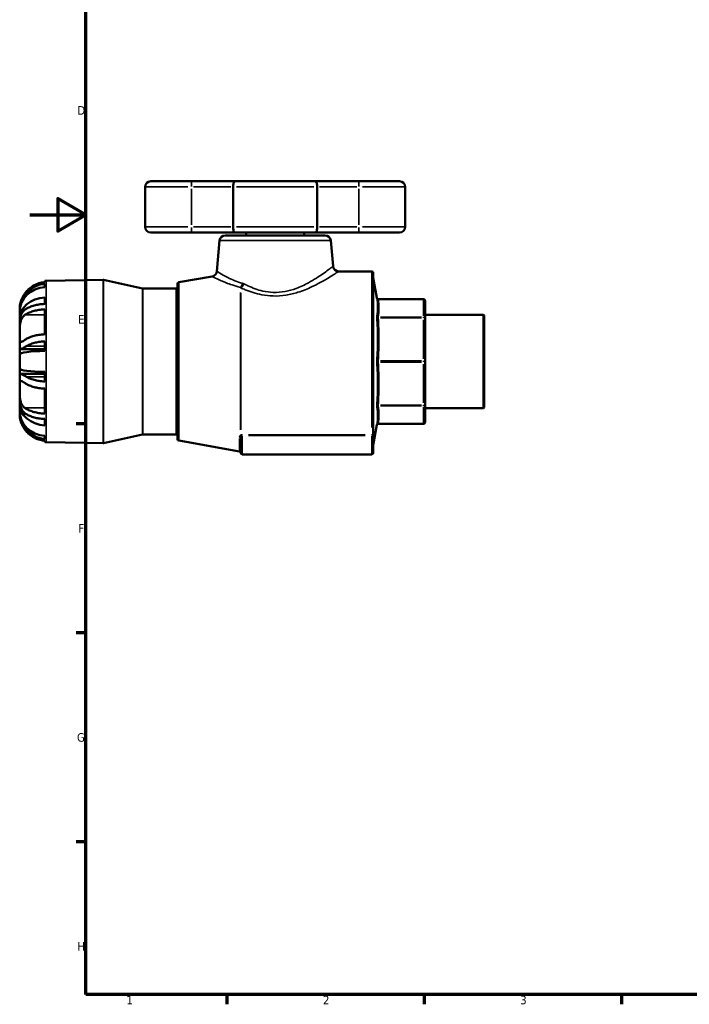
# Model space of a CAD drawing. Header units: millimetres. Extents: x -4 to 948, y -55 to 787.
# Tile 1 of 5: x -4 to 234, y 17 to 366. Entities that reach past the tile are written whole.
import ezdxf

# ---------------------------------------------------------------- set-up
doc = ezdxf.new("R2010")
doc.units = ezdxf.units.MM
for name, color, linetype, lineweight in [('Border (ANSI)', 7, 'Continuous', 70), ('Visible (ANSI)', 7, 'Continuous', 50), ('Visible Narrow (ANSI)', 7, 'Continuous', 35)]:
    doc.layers.add(name, color=color, linetype=linetype, lineweight=lineweight)
doc.styles.add('Note Text (ANSI)', font='tahoma.ttf')

# ---------------------------------------------------------------- blocks, each defined once
blk = doc.blocks.new('Borders Default Border')
at = {"layer": 'Border (ANSI)'}
for p, q in [((20, 222.75), (16.55, 222.75)), ((20, 148.5), (16.55, 148.5)), ((20, 74.25), (16.55, 74.25)), ((70.08, 20), (70.08, 16.55)), ((140.17, 20), (140.17, 16.55)), ((210.25, 20), (210.25, 16.55))]:
    blk.add_line(p, q, dxfattribs=at)
at = {"layer": 'Border (ANSI)', "flags": 128}
for points in [[(20, 20), (20, 574), (821, 574), (821, 20), (20, 20)], [(0, 297), (20, 297), (10, 302.77), (10, 291.23), (20, 297)]]:
    blk.add_lwpolyline(points, dxfattribs=at)
at = {"layer": 'Border (ANSI)', "char_height": 3.05, "attachment_point": 7, "style": 'Note Text (ANSI)'}
for s, insert in [('D', (16.96, 332.6)), ('E', (17.21, 258.35)), ('F', (17.29, 184.1)), ('G', (16.81, 109.79)), ('H', (16.97, 35.6)), ('1', (34.35, 16.55)), ('2', (104.2, 16.55)), ('3', (174.26, 16.49))]:
    blk.add_mtext(s, dxfattribs=dict(at, insert=insert))

msp = doc.modelspace()

# ---------------------------------------------------------------- linework, layer by layer
at = {"layer": 'Visible (ANSI)'}
for p, q in [((43.009, 308.927), (57.509, 308.927)), ((73.037, 308.927), (57.509, 308.927)), ((73.037, 308.927), (101.38, 308.927)), ((116.909, 308.927), (101.38, 308.927)), ((116.909, 308.927), (131.409, 308.927)), ((41.009, 306.927), (41.009, 292.727)), ((72.244, 306.927), (72.244, 292.727)), ((102.173, 292.727), (102.173, 306.927)), ((133.409, 306.927), (133.409, 292.727)), ((57.509, 290.727), (43.009, 290.727)), ((57.509, 290.727), (73.037, 290.727)), ((101.38, 290.727), (73.037, 290.727)), ((76.896, 289.727), (76.896, 290.727)), ((97.521, 289.727), (97.521, 290.727)), ((101.38, 290.727), (116.909, 290.727)), ((131.409, 290.727), (116.909, 290.727)), ((67.456, 287.902), (66.497, 276.94)), ((69.449, 289.727), (104.969, 289.727)), ((106.961, 287.902), (107.761, 278.753)), ((121.526, 276.927), (109.754, 276.927)), ((122.026, 276.427), (122.026, 219.32)), ((5.419, 273.092), (5.419, 273.554)), ((5.891, 273.574), (26.1, 273.926)), ((40.131, 270.859), (26.216, 273.915)), ((52.972, 273.05), (64.852, 275.145)), ((123.295, 267.488), (122.033, 274.644)), ((5.419, 271.375), (5.419, 272.504)), ((52.059, 270.847), (40.238, 270.847)), ((52.559, 217.297), (52.559, 272.558)), ((5.419, 265.367), (5.419, 267.638)), ((139.959, 267.075), (123.788, 267.075)), ((140.459, 260.235), (140.459, 266.575)), ((-3.541, 263.297), (-3.541, 263.975)), ((-3.541, 263.297), (-3.505, 263.297)), ((-3.541, 262.525), (-3.541, 263.297)), ((-3.541, 260.039), (-3.541, 262.525)), ((5.419, 254.576), (5.419, 263.444)), ((-3.541, 260.039), (-3.429, 260.039)), ((-3.541, 258.474), (-3.541, 260.039)), ((161.209, 261.552), (140.459, 261.552)), ((140.459, 244.927), (140.459, 260.235)), ((161.209, 228.303), (161.209, 261.552)), ((161.459, 261.302), (161.209, 261.552)), ((161.459, 261.302), (161.459, 228.553)), ((-3.541, 254.451), (-3.541, 258.474)), ((-3.541, 249.751), (-3.541, 254.451)), ((5.419, 248.664), (5.419, 252.065)), ((-3.541, 247.414), (-3.541, 249.751)), ((-3.252, 249.331), (5.419, 249.331)), ((-3.541, 242.441), (-3.541, 247.414)), ((140.459, 229.62), (140.459, 244.927)), ((-3.541, 240.104), (-3.541, 242.441)), ((-3.541, 235.404), (-3.541, 240.104)), ((-3.252, 240.524), (5.419, 240.524)), ((5.419, 237.79), (5.419, 241.191)), ((-3.541, 231.381), (-3.541, 235.404)), ((5.419, 226.411), (5.419, 235.279)), ((-3.541, 229.816), (-3.541, 231.381)), ((-3.541, 229.816), (-3.429, 229.816)), ((-3.541, 227.33), (-3.541, 229.816)), ((140.459, 223.28), (140.459, 229.62)), ((161.209, 228.303), (140.459, 228.303)), ((161.459, 228.553), (161.209, 228.303)), ((-3.541, 226.558), (-3.541, 227.33)), ((-3.541, 226.558), (-3.505, 226.558)), ((-3.541, 225.88), (-3.541, 226.558)), ((5.419, 222.217), (5.419, 224.488)), ((123.295, 222.366), (122.033, 215.21)), ((139.959, 222.78), (123.788, 222.78)), ((5.419, 217.35), (5.419, 218.48)), ((40.131, 218.996), (26.216, 215.94)), ((52.059, 219.007), (40.238, 219.007)), ((74.96, 212.427), (74.96, 217.675)), ((122.026, 218.849), (122.026, 219.32)), ((122.026, 212.427), (122.026, 218.849)), ((5.419, 216.301), (5.419, 216.763)), ((5.891, 216.281), (26.1, 215.928)), ((52.972, 216.805), (74.547, 213)), ((121.526, 211.927), (75.46, 211.927))]:
    msp.add_line(p, q, dxfattribs=at)
for centre, radius, start, end in [((43.009, 306.927), 2, 90, 180), ((131.409, 306.927), 2, 0, 90), ((43.009, 292.727), 2, 180, 270), ((131.409, 292.727), 2, 270, 0), ((69.449, 287.727), 2, 90, 175), ((104.969, 287.727), 2, 5, 90), ((64.505, 277.115), 2, 280, 355), ((109.754, 278.927), 2, 185, 270), ((121.526, 276.427), 0.5, 0, 90), ((6.059, 263.975), 9.6, 91, 93.82255), ((26.109, 273.426), 0.5, 77.61401, 91), ((53.059, 272.558), 0.5, 100, 180), ((122.526, 274.731), 0.5, 180, 190), ((40.238, 271.347), 0.5, 257.61401, 270), ((52.059, 271.347), 0.5, 270, 0), ((123.788, 267.575), 0.5, 190, 270), ((139.959, 266.575), 0.5, 0, 90), ((123.788, 222.28), 0.5, 90, 170), ((139.959, 223.28), 0.5, 270, 0), ((40.238, 218.507), 0.5, 90, 102.38599), ((52.059, 218.507), 0.5, 0, 90), ((53.059, 217.297), 0.5, 180, 260), ((6.059, 225.88), 9.6, 266.17745, 269), ((26.109, 216.428), 0.5, 269, 282.38599), ((122.526, 215.124), 0.5, 170, 180), ((74.46, 212.508), 0.5, 0, 80), ((75.46, 212.427), 0.5, 180, 270), ((121.526, 212.427), 0.5, 270, 0)]:
    msp.add_arc(centre, radius, start, end, dxfattribs=at)
for centre, ratio, start_param, end_param in [((6.059, 262.525), 0.9238795, 4.7791051, 6.2831853), ((6.059, 260.039), 0.7933533, 4.7791051, 6.2831853), ((6.059, 247.414), 0.1305262, 4.7791051, 6.2831853), ((6.059, 242.441), 0.1305262, 0, 1.5040802), ((6.059, 229.816), 0.7933533, 0, 1.5040802), ((6.059, 227.33), 0.9238795, 0, 1.5040802)]:
    msp.add_ellipse(centre, major_axis=(-9.6, 0), ratio=ratio, start_param=start_param, end_param=end_param, dxfattribs=at)
for points, knots in [([(73.037, 308.927), (73.036, 308.927), (73.036, 308.927), (72.974, 308.927), (72.914, 308.91), (72.797, 308.842), (72.74, 308.793), (72.595, 308.616), (72.512, 308.46), (72.38, 308.084), (72.329, 307.872), (72.262, 307.412), (72.244, 307.171), (72.244, 306.927)], [-0.65428285, -0.65428285, -0.65428285, -0.65428285, -0.65359706, -0.65359706, -0.60528927, -0.60528927, -0.55736883, -0.55736883, -0.47604948, -0.47604948, -0.40017361, -0.40017361, -0.32679853, -0.32679853, -0.32679853, -0.32679853]), ([(101.38, 308.927), (101.381, 308.927), (101.382, 308.927), (101.443, 308.927), (101.503, 308.91), (101.621, 308.842), (101.677, 308.793), (101.822, 308.616), (101.905, 308.46), (102.037, 308.084), (102.088, 307.872), (102.155, 307.412), (102.173, 307.171), (102.173, 306.927)], [-0.00068579, -0.00068579, -0.00068579, -0.00068579, 0, 0, 0.04830778, 0.04830778, 0.09622823, 0.09622823, 0.17754758, 0.17754758, 0.25342345, 0.25342345, 0.32679853, 0.32679853, 0.32679853, 0.32679853]), ([(72.244, 292.727), (72.244, 292.483), (72.262, 292.243), (72.329, 291.783), (72.38, 291.571), (72.512, 291.195), (72.595, 291.039), (72.74, 290.862), (72.797, 290.812), (72.914, 290.745), (72.974, 290.728), (73.036, 290.727), (73.036, 290.727), (73.037, 290.727)], [-0.32679853, -0.32679853, -0.32679853, -0.32679853, -0.25342345, -0.25342345, -0.17754758, -0.17754758, -0.09622823, -0.09622823, -0.04830778, -0.04830778, 0, 0, 0.00068579, 0.00068579, 0.00068579, 0.00068579]), ([(101.38, 290.727), (101.381, 290.727), (101.382, 290.727), (101.443, 290.728), (101.503, 290.745), (101.621, 290.812), (101.677, 290.862), (101.822, 291.039), (101.905, 291.195), (102.037, 291.571), (102.088, 291.783), (102.155, 292.243), (102.173, 292.483), (102.173, 292.727)], [-0.65428285, -0.65428285, -0.65428285, -0.65428285, -0.65359706, -0.65359706, -0.60528927, -0.60528927, -0.55736883, -0.55736883, -0.47604948, -0.47604948, -0.40017361, -0.40017361, -0.32679853, -0.32679853, -0.32679853, -0.32679853]), ([(5.419, 273.092), (5.019, 273.065), (4.606, 273.011), (3.57, 272.803), (2.955, 272.609), (1.865, 272.154), (1.29, 271.849), (0.218, 271.125), (-0.279, 270.706), (-1.043, 269.935), (-1.387, 269.531), (-1.698, 269.095)], [0.06227241, 0.06227241, 0.06227241, 0.06227241, 0.17648916, 0.17648916, 0.35297831, 0.35297831, 0.5309375, 0.5309375, 0.70889668, 0.70889668, 0.85653638, 0.85653638, 0.85653638, 0.85653638]), ([(-1.176, 269.095), (-1.005, 269.301), (-0.829, 269.495), (-0.237, 270.1), (0.258, 270.524), (1.327, 271.255), (1.901, 271.563), (2.985, 272.021), (3.594, 272.215), (4.618, 272.423), (5.024, 272.477), (5.419, 272.504)], [5.29538495, 5.29538495, 5.29538495, 5.29538495, 5.37106096, 5.37106096, 5.54929103, 5.54929103, 5.7275211, 5.7275211, 5.90238642, 5.90238642, 6.01498713, 6.01498713, 6.01498713, 6.01498713]), ([(-1.698, 269.095), (-1.897, 268.816), (-2.084, 268.528), (-2.576, 267.686), (-2.837, 267.131), (-3.192, 266.173), (-3.303, 265.776), (-3.464, 265.031), (-3.503, 264.705), (-3.545, 264.176), (-3.541, 264.012), (-3.541, 263.977), (-3.541, 263.975), (-3.541, 263.975)], [-2.30918035, -2.30918035, -2.30918035, -2.30918035, -2.21387451, -2.21387451, -2.03590108, -2.03590108, -1.89343939, -1.89343939, -1.73515317, -1.73515317, -1.54768913, -1.54768913, -1.52580814, -1.52580814, -1.52580814, -1.52580814]), ([(-3.541, 263.297), (-3.541, 263.6), (-3.518, 263.932), (-3.41, 264.637), (-3.329, 265.003), (-3.128, 265.672), (-3.023, 265.965), (-2.762, 266.597), (-2.601, 266.933), (-2.072, 267.905), (-1.652, 268.521), (-1.176, 269.095)], [-0.71602974, -0.71602974, -0.71602974, -0.71602974, -0.57724158, -0.57724158, -0.44252434, -0.44252434, -0.34002736, -0.34002736, -0.22378297, -0.22378297, 0, 0, 0, 0]), ([(-1.176, 263.662), (-1.234, 263.627), (-1.291, 263.591), (-1.748, 263.289), (-2.104, 262.965), (-2.564, 262.37), (-2.706, 262.15), (-2.941, 261.705), (-3.038, 261.486), (-3.23, 260.956), (-3.316, 260.641), (-3.495, 259.727), (-3.541, 259.112), (-3.541, 258.474)], [-0.75090698, -0.75090698, -0.75090698, -0.75090698, -0.72358741, -0.72358741, -0.53036861, -0.53036861, -0.43058729, -0.43058729, -0.34347868, -0.34347868, -0.23149604, -0.23149604, -0.0355326, -0.0355326, -0.0355326, -0.0355326]), ([(-1.698, 261.445), (-1.387, 261.663), (-1.043, 261.865), (-0.279, 262.251), (0.218, 262.46), (1.29, 262.822), (1.865, 262.975), (2.955, 263.202), (3.57, 263.299), (4.606, 263.403), (5.019, 263.43), (5.419, 263.444)], [4.97354812, 4.97354812, 4.97354812, 4.97354812, 5.12118782, 5.12118782, 5.299147, 5.299147, 5.47710619, 5.47710619, 5.65359534, 5.65359534, 5.76781209, 5.76781209, 5.76781209, 5.76781209]), ([(5.419, 265.367), (5.024, 265.353), (4.618, 265.326), (3.594, 265.222), (2.985, 265.125), (1.901, 264.896), (1.327, 264.742), (0.258, 264.377), (-0.237, 264.165), (-0.829, 263.862), (-1.005, 263.765), (-1.176, 263.662)], [0.0622646, 0.0622646, 0.0622646, 0.0622646, 0.17486531, 0.17486531, 0.34973062, 0.34973062, 0.52796069, 0.52796069, 0.70619077, 0.70619077, 0.78186677, 0.78186677, 0.78186677, 0.78186677]), ([(-3.541, 254.451), (-3.541, 254.498), (-3.541, 254.544), (-3.541, 255.131), (-3.544, 255.716), (-3.514, 256.968), (-3.478, 257.623), (-3.313, 258.696), (-3.216, 259.116), (-2.963, 259.843), (-2.82, 260.149), (-2.435, 260.772), (-2.181, 261.062), (-1.831, 261.348), (-1.765, 261.398), (-1.698, 261.445)], [-1.77057091, -1.77057091, -1.77057091, -1.77057091, -1.75370141, -1.75370141, -1.56133126, -1.56133126, -1.35528866, -1.35528866, -1.20888242, -1.20888242, -1.08151578, -1.08151578, -0.91931198, -0.91931198, -0.88333133, -0.88333133, -0.88333133, -0.88333133]), ([(-1.698, 252.577), (-1.8, 252.506), (-1.897, 252.44), (-2.258, 252.201), (-2.496, 252.063), (-2.862, 251.911), (-3, 251.881), (-3.245, 251.911), (-3.339, 251.989), (-3.489, 252.327), (-3.52, 252.635), (-3.544, 253.434), (-3.541, 253.912), (-3.541, 254.451)], [-2.65815477, -2.65815477, -2.65815477, -2.65815477, -2.60422234, -2.60422234, -2.44826976, -2.44826976, -2.32110464, -2.32110464, -2.17011919, -2.17011919, -1.96680027, -1.96680027, -1.77057091, -1.77057091, -1.77057091, -1.77057091]), ([(5.419, 254.576), (5.019, 254.562), (4.606, 254.535), (3.57, 254.431), (2.955, 254.334), (1.865, 254.106), (1.29, 253.954), (0.218, 253.592), (-0.279, 253.383), (-1.043, 252.997), (-1.387, 252.795), (-1.698, 252.577)], [0.06227241, 0.06227241, 0.06227241, 0.06227241, 0.17648916, 0.17648916, 0.35297831, 0.35297831, 0.5309375, 0.5309375, 0.70889668, 0.70889668, 0.85653638, 0.85653638, 0.85653638, 0.85653638]), ([(-1.176, 250.36), (-1.005, 250.463), (-0.829, 250.56), (-0.237, 250.863), (0.258, 251.074), (1.327, 251.44), (1.901, 251.594), (2.985, 251.823), (3.594, 251.92), (4.618, 252.024), (5.024, 252.051), (5.419, 252.065)], [5.29780172, 5.29780172, 5.29780172, 5.29780172, 5.37347773, 5.37347773, 5.5517078, 5.5517078, 5.72993787, 5.72993787, 5.90480318, 5.90480318, 6.0174039, 6.0174039, 6.0174039, 6.0174039]), ([(-3.541, 249.751), (-3.541, 249.582), (-3.512, 249.463), (-3.384, 249.341), (-3.3, 249.322), (-3.108, 249.345), (-3.014, 249.37), (-2.794, 249.452), (-2.667, 249.511), (-2.292, 249.701), (-2.022, 249.855), (-1.548, 250.136), (-1.366, 250.245), (-1.176, 250.36)], [-0.97668206, -0.97668206, -0.97668206, -0.97668206, -0.81981462, -0.81981462, -0.6918747, -0.6918747, -0.60155153, -0.60155153, -0.50669497, -0.50669497, -0.34958339, -0.34958339, -0.25983812, -0.25983812, -0.25983812, -0.25983812]), ([(-3.541, 235.404), (-3.541, 235.525), (-3.541, 235.644), (-3.541, 236.253), (-3.542, 236.682), (-3.503, 237.4), (-3.457, 237.667), (-3.274, 237.922), (-3.172, 237.969), (-2.912, 237.958), (-2.765, 237.911), (-2.365, 237.721), (-2.099, 237.554), (-1.767, 237.325), (-1.733, 237.302), (-1.698, 237.278)], [-1.81112128, -1.81112128, -1.81112128, -1.81112128, -1.76585146, -1.76585146, -1.57270637, -1.57270637, -1.36391837, -1.36391837, -1.2203106, -1.2203106, -1.09190216, -1.09190216, -0.92291649, -0.92291649, -0.90390756, -0.90390756, -0.90390756, -0.90390756]), ([(-1.176, 239.495), (-1.549, 239.719), (-1.888, 239.923), (-2.371, 240.194), (-2.54, 240.283), (-2.803, 240.405), (-2.905, 240.447), (-3.097, 240.508), (-3.183, 240.524), (-3.377, 240.523), (-3.456, 240.473), (-3.529, 240.305), (-3.541, 240.216), (-3.541, 240.104)], [-0.85972207, -0.85972207, -0.85972207, -0.85972207, -0.68468192, -0.68468192, -0.57545523, -0.57545523, -0.49337786, -0.49337786, -0.40219472, -0.40219472, -0.24908613, -0.24908613, -0.14598012, -0.14598012, -0.14598012, -0.14598012]), ([(5.419, 237.79), (5.024, 237.804), (4.618, 237.831), (3.594, 237.935), (2.985, 238.032), (1.901, 238.261), (1.327, 238.415), (0.258, 238.78), (-0.237, 238.992), (-0.829, 239.295), (-1.005, 239.392), (-1.176, 239.495)], [0.0622646, 0.0622646, 0.0622646, 0.0622646, 0.17486531, 0.17486531, 0.34973062, 0.34973062, 0.52796069, 0.52796069, 0.70619077, 0.70619077, 0.78186677, 0.78186677, 0.78186677, 0.78186677]), ([(-1.698, 228.409), (-1.879, 228.536), (-2.045, 228.68), (-2.424, 229.079), (-2.624, 229.36), (-2.945, 229.971), (-3.07, 230.288), (-3.298, 231.067), (-3.382, 231.534), (-3.507, 232.646), (-3.528, 233.286), (-3.543, 234.434), (-3.541, 234.939), (-3.541, 235.404)], [-2.71717802, -2.71717802, -2.71717802, -2.71717802, -2.62096175, -2.62096175, -2.47749516, -2.47749516, -2.35020396, -2.35020396, -2.1895767, -2.1895767, -1.98443667, -1.98443667, -1.81112128, -1.81112128, -1.81112128, -1.81112128]), ([(-1.698, 237.278), (-1.387, 237.06), (-1.043, 236.858), (-0.279, 236.472), (0.218, 236.262), (1.29, 235.9), (1.865, 235.748), (2.955, 235.521), (3.57, 235.424), (4.606, 235.32), (5.019, 235.293), (5.419, 235.279)], [4.97352115, 4.97352115, 4.97352115, 4.97352115, 5.12116084, 5.12116084, 5.29912003, 5.29912003, 5.47707921, 5.47707921, 5.65356837, 5.65356837, 5.76778512, 5.76778512, 5.76778512, 5.76778512]), ([(-3.541, 231.381), (-3.541, 231.312), (-3.541, 231.243), (-3.53, 230.55), (-3.472, 229.953), (-3.279, 229.07), (-3.188, 228.766), (-2.975, 228.221), (-2.859, 227.979), (-2.546, 227.448), (-2.338, 227.174), (-1.827, 226.641), (-1.516, 226.397), (-1.176, 226.192)], [-0.89053065, -0.89053065, -0.89053065, -0.89053065, -0.86940267, -0.86940267, -0.67678309, -0.67678309, -0.56658626, -0.56658626, -0.46744463, -0.46744463, -0.33324146, -0.33324146, -0.17288893, -0.17288893, -0.17288893, -0.17288893]), ([(5.419, 226.411), (5.019, 226.425), (4.606, 226.452), (3.57, 226.556), (2.955, 226.653), (1.865, 226.88), (1.29, 227.032), (0.218, 227.394), (-0.279, 227.604), (-1.043, 227.99), (-1.387, 228.192), (-1.698, 228.409)], [0.06227241, 0.06227241, 0.06227241, 0.06227241, 0.17648916, 0.17648916, 0.35297831, 0.35297831, 0.5309375, 0.5309375, 0.70889668, 0.70889668, 0.85653638, 0.85653638, 0.85653638, 0.85653638]), ([(-3.541, 225.88), (-3.541, 225.88), (-3.541, 225.879), (-3.541, 225.865), (-3.544, 225.742), (-3.516, 225.273), (-3.482, 224.918), (-3.321, 224.152), (-3.224, 223.795), (-2.973, 223.078), (-2.831, 222.733), (-2.449, 221.94), (-2.197, 221.499), (-1.843, 220.967), (-1.772, 220.863), (-1.698, 220.76)], [-1.76493461, -1.76493461, -1.76493461, -1.76493461, -1.7535582, -1.7535582, -1.56105355, -1.56105355, -1.3552424, -1.3552424, -1.20803824, -1.20803824, -1.08067108, -1.08067108, -0.91950819, -0.91950819, -0.88021493, -0.88021493, -0.88021493, -0.88021493]), ([(-1.176, 220.76), (-1.448, 221.087), (-1.702, 221.43), (-2.197, 222.181), (-2.432, 222.59), (-2.772, 223.285), (-2.894, 223.566), (-3.111, 224.136), (-3.204, 224.422), (-3.395, 225.125), (-3.468, 225.527), (-3.531, 226.135), (-3.541, 226.353), (-3.541, 226.558)], [-0.87742406, -0.87742406, -0.87742406, -0.87742406, -0.75001733, -0.75001733, -0.60674003, -0.60674003, -0.50987985, -0.50987985, -0.40970674, -0.40970674, -0.25819885, -0.25819885, -0.16427512, -0.16427512, -0.16427512, -0.16427512]), ([(-1.176, 226.192), (-1.005, 226.09), (-0.829, 225.993), (-0.237, 225.69), (0.258, 225.478), (1.327, 225.112), (1.901, 224.958), (2.985, 224.73), (3.594, 224.633), (4.618, 224.529), (5.024, 224.502), (5.419, 224.488)], [5.29780172, 5.29780172, 5.29780172, 5.29780172, 5.37347773, 5.37347773, 5.5517078, 5.5517078, 5.72993787, 5.72993787, 5.90480318, 5.90480318, 6.0174039, 6.0174039, 6.0174039, 6.0174039]), ([(-1.698, 220.76), (-1.387, 220.324), (-1.043, 219.92), (-0.279, 219.149), (0.218, 218.729), (1.29, 218.006), (1.865, 217.701), (2.955, 217.246), (3.57, 217.052), (4.606, 216.844), (5.019, 216.79), (5.419, 216.763)], [4.97352115, 4.97352115, 4.97352115, 4.97352115, 5.12116084, 5.12116084, 5.29912003, 5.29912003, 5.47707921, 5.47707921, 5.65356837, 5.65356837, 5.76778512, 5.76778512, 5.76778512, 5.76778512]), ([(5.419, 217.35), (5.024, 217.378), (4.618, 217.432), (3.594, 217.64), (2.985, 217.834), (1.901, 218.292), (1.327, 218.6), (0.258, 219.331), (-0.237, 219.755), (-0.829, 220.36), (-1.005, 220.554), (-1.176, 220.76)], [0.0622646, 0.0622646, 0.0622646, 0.0622646, 0.17486531, 0.17486531, 0.34973062, 0.34973062, 0.52796069, 0.52796069, 0.70619077, 0.70619077, 0.78186677, 0.78186677, 0.78186677, 0.78186677])]:
    msp.add_open_spline(points, degree=3, knots=knots, dxfattribs=at)
at = {"layer": 'Visible Narrow (ANSI)'}
for p, q in [((57.509, 308.921), (57.509, 307.084)), ((116.909, 308.921), (116.909, 307.084)), ((56.214, 306.927), (41.059, 306.927)), ((57.509, 306.217), (57.509, 293.437)), ((58.245, 306.927), (71.508, 306.927)), ((100.918, 306.927), (73.499, 306.927)), ((102.909, 306.927), (116.172, 306.927)), ((116.909, 306.217), (116.909, 293.437)), ((133.358, 306.927), (118.203, 306.927)), ((41.059, 292.727), (56.214, 292.727)), ((57.509, 292.57), (57.509, 290.734)), ((71.508, 292.727), (58.245, 292.727)), ((73.499, 292.727), (100.918, 292.727)), ((116.172, 292.727), (102.909, 292.727)), ((116.909, 292.57), (116.909, 290.734)), ((118.203, 292.727), (133.358, 292.727)), ((106.718, 287.902), (67.699, 287.902)), ((121.526, 221.462), (121.526, 276.674)), ((5.891, 273.221), (5.891, 216.634)), ((26.1, 216.285), (26.1, 273.569)), ((26.216, 273.558), (26.216, 216.297)), ((122.033, 274.278), (122.033, 215.576)), ((40.131, 219.315), (40.131, 270.54)), ((40.238, 270.528), (40.238, 219.326)), ((52.059, 219.326), (52.059, 270.528)), ((52.972, 272.704), (52.972, 217.151)), ((74.917, 220.594), (74.917, 269.376)), ((-1.136, 269.095), (-0.43, 269.095)), ((75.004, 269.195), (75.004, 220.686)), ((124.608, 267.037), (139.151, 267.037)), ((139.959, 267.041), (139.959, 267.075)), ((139.959, 266.72), (139.959, 261.014)), ((-1.342, 261.445), (5.063, 261.445)), ((139.151, 260.697), (124.608, 260.697)), ((124.608, 260.426), (139.151, 260.426)), ((139.959, 260.444), (139.959, 260.689)), ((139.959, 259.661), (139.959, 245.884)), ((-0.846, 250.36), (5.089, 250.36)), ((139.151, 245.119), (124.608, 245.119)), ((139.959, 244.754), (139.959, 245.1)), ((124.608, 244.736), (139.151, 244.736)), ((139.959, 243.971), (139.959, 230.194)), ((-0.846, 239.495), (5.089, 239.495)), ((-1.342, 228.409), (5.063, 228.409)), ((139.151, 229.429), (124.608, 229.429)), ((124.608, 229.158), (139.151, 229.158)), ((139.959, 229.166), (139.959, 229.411)), ((139.959, 228.841), (139.959, 223.135)), ((-1.136, 220.76), (-0.43, 220.76)), ((139.151, 222.818), (124.608, 222.818)), ((139.959, 222.78), (139.959, 222.814)), ((74.547, 213.013), (74.547, 217.605)), ((75.46, 218.905), (75.46, 218.692)), ((75.46, 212.265), (75.46, 218.341)), ((119.222, 218.914), (77.763, 218.914)), ((77.763, 218.678), (119.222, 218.678)), ((121.526, 218.905), (121.526, 218.692)), ((121.526, 218.341), (121.526, 212.265))]:
    msp.add_line(p, q, dxfattribs=at)
for centre, major_axis, ratio, start_param, end_param in [((74.57, 272.868), (-0.497, -1.937), 0.5509012, 0.779618, 1.5776556), ((75.004, 272.709), (0.856, 1.807), 0.5188032, 3.9305257, 4.8107027), ((123.8, 267.499), (-0.493, -0.083), 0.9219515, 0.0780279, 1.3457248), ((139.959, 266.575), (0.5, 0), 0.9238795, 0.0785398, 1.4922565), ((123.8, 261.159), (-0.493, 0.083), 0.9219515, 0.3873158, 1.6550127), ((123.8, 260.617), (-0.499, -0.035), 0.3818848, 0.205932, 1.4736288), ((139.959, 260.235), (0.5, 0), 0.9238795, 0.0785398, 1.4922565), ((139.959, 260.235), (0.5, 0), 0.3826834, 0.0785398, 1.4922565), ((123.8, 245.31), (-0.499, 0.035), 0.3818848, 0.2594118, 1.5271086), ((139.959, 244.927), (0.5, 0), 0.3826834, 0.0785398, 1.4922565), ((139.959, 244.927), (0.5, 0), 0.3826834, 4.7909288, 6.2046455), ((123.8, 244.545), (-0.499, -0.035), 0.3818848, 4.7560767, 6.0237735), ((123.8, 229.237), (-0.499, 0.035), 0.3818848, 4.8095565, 6.0772533), ((123.8, 228.696), (-0.493, -0.083), 0.9219515, 4.6281726, 5.8958695), ((139.959, 229.62), (0.5, 0), 0.3826834, 4.7909288, 6.2046455), ((139.959, 229.62), (0.5, 0), 0.9238795, 4.7909288, 6.2046455), ((123.8, 222.356), (-0.493, 0.083), 0.9219515, 4.9374605, 6.2051574), ((139.959, 223.28), (0.5, 0), 0.9238795, 4.7909288, 6.2046455), ((74.46, 217.675), (0.5, 0), 0.8406051, 0.0698132, 1.3264502), ((74.83, 218.306), (0.231, -0.443), 0.6824218, 1.5525266, 2.2222708), ((75.004, 218.395), (0.231, -0.444), 0.5461709, 1.667963, 2.3433939), ((121.526, 219.32), (0.5, 0), 0.8129245, 4.7909288, 6.2046455), ((121.526, 218.849), (0.5, 0), 0.3420201, 4.7909288, 6.2046455)]:
    msp.add_ellipse(centre, major_axis=major_axis, ratio=ratio, start_param=start_param, end_param=end_param, dxfattribs=at)
for points, knots in [([(75.661, 272.694), (74.674, 272.971), (73.756, 273.295), (71.558, 274.171), (70.392, 274.743), (68.434, 275.777), (67.664, 276.232), (66.724, 276.797), (66.498, 276.939), (66.497, 276.94)], [0, 0, 0, 0, 0.4011789, 0.4011789, 1.0430652, 1.0430652, 1.7160622, 1.7160622, 2.3113441, 2.3113441, 2.3113441, 2.3113441]), ([(75.004, 271.075), (75.514, 270.848), (76.039, 270.625), (78.384, 269.688), (80.364, 269.047), (83.766, 268.392), (85.106, 268.234), (87.996, 268.144), (89.545, 268.248), (92.524, 268.716), (93.955, 269.073), (97.06, 270.056), (98.685, 270.727), (102.368, 272.447), (104.269, 273.521), (107.355, 275.36), (108.524, 276.121), (109.555, 276.795), (109.751, 276.925), (109.752, 276.926)], [-10.1731084, -10.1731084, -10.1731084, -10.1731084, -9.9751111, -9.9751111, -9.313678, -9.313678, -8.9080798, -8.9080798, -8.4457222, -8.4457222, -7.9876416, -7.9876416, -7.3933928, -7.3933928, -6.5121933, -6.5121933, -5.617838, -5.617838, -5.0865558, -5.0865558, -5.0865558, -5.0865558]), ([(107.76, 278.752), (107.759, 278.75), (107.581, 278.612), (106.647, 277.896), (105.586, 277.088), (102.783, 275.134), (101.054, 273.993), (97.696, 272.165), (96.214, 271.452), (93.377, 270.408), (92.07, 270.028), (89.346, 269.532), (87.929, 269.421), (85.286, 269.516), (84.06, 269.684), (80.949, 270.38), (79.141, 271.061), (77.001, 272.057), (76.522, 272.294), (76.057, 272.535)], [5.0865558, 5.0865558, 5.0865558, 5.0865558, 5.617838, 5.617838, 6.5121933, 6.5121933, 7.3933928, 7.3933928, 7.9876416, 7.9876416, 8.4457222, 8.4457222, 8.9080798, 8.9080798, 9.313678, 9.313678, 9.9751111, 9.9751111, 10.1731084, 10.1731084, 10.1731084, 10.1731084]), ([(64.852, 275.145), (64.853, 275.144), (65.102, 275.013), (66.137, 274.494), (66.984, 274.075), (69.136, 273.125), (70.417, 272.598), (72.828, 271.796), (73.836, 271.5), (74.917, 271.248)], [-2.3113441, -2.3113441, -2.3113441, -2.3113441, -1.7160622, -1.7160622, -1.0430652, -1.0430652, -0.4011789, -0.4011789, 0, 0, 0, 0]), ([(74.917, 271.248), (74.932, 271.222), (74.946, 271.195), (74.975, 271.137), (74.99, 271.107), (75.004, 271.075)], [-0.054826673, -0.054826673, -0.054826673, -0.054826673, -0.027413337, -0.027413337, 0, 0, 0, 0]), ([(76.057, 272.535), (75.993, 272.569), (75.927, 272.599), (75.795, 272.652), (75.728, 272.675), (75.661, 272.694)], [0, 0, 0, 0, 0.027413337, 0.027413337, 0.054826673, 0.054826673, 0.054826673, 0.054826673]), ([(123.295, 267.488), (123.295, 267.488), (123.296, 267.482), (123.301, 267.456), (123.304, 267.437), (123.308, 267.412)], [-0.039295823, -0.039295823, -0.039295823, -0.039295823, -0.019341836, -0.019341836, 0, 0, 0, 0]), ([(123.308, 267.412), (123.486, 266.357), (123.586, 265.302), (123.586, 264.249), (123.586, 263.195), (123.486, 262.145), (123.308, 261.096)], [-3.696592, -3.696592, -3.696592, -3.696592, -2.8675511, -2.8675511, -2.8675511, -2.0385103, -2.0385103, -2.0385103, -2.0385103]), ([(123.8, 267.037), (123.796, 267.049), (123.793, 267.059), (123.789, 267.072), (123.788, 267.075), (123.788, 267.075)], [0, 0, 0, 0, 0.019341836, 0.019341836, 0.039295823, 0.039295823, 0.039295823, 0.039295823]), ([(123.8, 260.697), (123.979, 261.752), (124.078, 262.809), (124.078, 263.867), (124.078, 264.924), (123.979, 265.982), (123.8, 267.037)], [2.0385103, 2.0385103, 2.0385103, 2.0385103, 2.8675511, 2.8675511, 2.8675511, 3.696592, 3.696592, 3.696592, 3.696592]), ([(123.308, 261.096), (123.302, 261.06), (123.298, 261.012), (123.294, 260.889), (123.295, 260.812), (123.301, 260.673), (123.304, 260.616), (123.308, 260.557)], [-0.078593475, -0.078593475, -0.078593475, -0.078593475, -0.050288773, -0.050288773, -0.019341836, -0.019341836, 0, 0, 0, 0]), ([(123.308, 260.557), (123.486, 258.016), (123.586, 255.473), (123.586, 252.93), (123.586, 250.388), (123.486, 247.847), (123.308, 245.309)], [-3.696592, -3.696592, -3.696592, -3.696592, -2.8675511, -2.8675511, -2.8675511, -2.0385103, -2.0385103, -2.0385103, -2.0385103]), ([(123.8, 260.426), (123.796, 260.456), (123.793, 260.484), (123.787, 260.554), (123.787, 260.593), (123.79, 260.654), (123.794, 260.679), (123.8, 260.697)], [0, 0, 0, 0, 0.019341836, 0.019341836, 0.050288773, 0.050288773, 0.078593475, 0.078593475, 0.078593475, 0.078593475]), ([(123.8, 245.119), (123.979, 247.667), (124.078, 250.219), (124.078, 252.772), (124.078, 255.325), (123.979, 257.878), (123.8, 260.426)], [2.0385103, 2.0385103, 2.0385103, 2.0385103, 2.8675511, 2.8675511, 2.8675511, 3.696592, 3.696592, 3.696592, 3.696592]), ([(123.308, 245.309), (123.302, 245.222), (123.298, 245.13), (123.294, 244.935), (123.295, 244.831), (123.301, 244.667), (123.304, 244.605), (123.308, 244.546)], [-0.078593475, -0.078593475, -0.078593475, -0.078593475, -0.050288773, -0.050288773, -0.019341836, -0.019341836, 0, 0, 0, 0]), ([(123.8, 244.736), (123.796, 244.766), (123.793, 244.797), (123.787, 244.879), (123.787, 244.931), (123.79, 245.029), (123.794, 245.075), (123.8, 245.119)], [0, 0, 0, 0, 0.019341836, 0.019341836, 0.050288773, 0.050288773, 0.078593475, 0.078593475, 0.078593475, 0.078593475]), ([(123.308, 244.546), (123.486, 242.008), (123.586, 239.467), (123.586, 236.924), (123.586, 234.382), (123.486, 231.838), (123.308, 229.298)], [-3.696592, -3.696592, -3.696592, -3.696592, -2.8675511, -2.8675511, -2.8675511, -2.0385103, -2.0385103, -2.0385103, -2.0385103]), ([(123.8, 229.429), (123.979, 231.977), (124.078, 234.529), (124.078, 237.082), (124.078, 239.635), (123.979, 242.188), (123.8, 244.736)], [2.0385103, 2.0385103, 2.0385103, 2.0385103, 2.8675511, 2.8675511, 2.8675511, 3.696592, 3.696592, 3.696592, 3.696592]), ([(123.308, 229.298), (123.302, 229.211), (123.298, 229.129), (123.294, 228.976), (123.295, 228.905), (123.301, 228.813), (123.304, 228.783), (123.308, 228.759)], [-0.078593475, -0.078593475, -0.078593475, -0.078593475, -0.050288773, -0.050288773, -0.019341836, -0.019341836, 0, 0, 0, 0]), ([(123.308, 228.759), (123.486, 227.71), (123.586, 226.659), (123.586, 225.606), (123.586, 224.553), (123.486, 223.498), (123.308, 222.442)], [-3.696592, -3.696592, -3.696592, -3.696592, -2.8675511, -2.8675511, -2.8675511, -2.0385103, -2.0385103, -2.0385103, -2.0385103]), ([(123.8, 229.158), (123.796, 229.17), (123.793, 229.186), (123.787, 229.232), (123.787, 229.267), (123.79, 229.344), (123.794, 229.385), (123.8, 229.429)], [0, 0, 0, 0, 0.019341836, 0.019341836, 0.050288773, 0.050288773, 0.078593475, 0.078593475, 0.078593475, 0.078593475]), ([(123.8, 222.818), (123.979, 223.873), (124.078, 224.93), (124.078, 225.988), (124.078, 227.045), (123.979, 228.103), (123.8, 229.158)], [2.0385103, 2.0385103, 2.0385103, 2.0385103, 2.8675511, 2.8675511, 2.8675511, 3.696592, 3.696592, 3.696592, 3.696592]), ([(123.308, 222.442), (123.302, 222.406), (123.298, 222.383), (123.295, 222.368), (123.295, 222.366), (123.295, 222.366)], [-0.078593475, -0.078593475, -0.078593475, -0.078593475, -0.050288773, -0.050288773, -0.039295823, -0.039295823, -0.039295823, -0.039295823]), ([(123.788, 222.78), (123.788, 222.78), (123.788, 222.781), (123.79, 222.788), (123.794, 222.8), (123.8, 222.818)], [0.039295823, 0.039295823, 0.039295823, 0.039295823, 0.050288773, 0.050288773, 0.078593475, 0.078593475, 0.078593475, 0.078593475]), ([(74.917, 218.709), (74.853, 218.677), (74.8, 218.637), (74.685, 218.526), (74.635, 218.45), (74.564, 218.28), (74.547, 218.185), (74.547, 218.089)], [0, 0, 0, 0, 0.02964668, 0.02964668, 0.07708137, 0.07708137, 0.13097987, 0.13097987, 0.13097987, 0.13097987]), ([(74.96, 217.675), (74.96, 217.791), (74.969, 217.906), (75.004, 218.114), (75.029, 218.208), (75.087, 218.347), (75.113, 218.396), (75.145, 218.439)], [-0.13097987, -0.13097987, -0.13097987, -0.13097987, -0.07708137, -0.07708137, -0.02964668, -0.02964668, 0, 0, 0, 0]), ([(75.46, 218.914), (75.428, 218.914), (75.395, 218.912), (75.322, 218.905), (75.281, 218.898), (75.186, 218.877), (75.134, 218.86), (75.057, 218.829), (75.03, 218.816), (75.004, 218.803)], [0, 0, 0, 0, 0.009711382, 0.009711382, 0.022405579, 0.022405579, 0.040330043, 0.040330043, 0.050735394, 0.050735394, 0.050735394, 0.050735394]), ([(75.232, 218.547), (75.245, 218.563), (75.258, 218.577), (75.297, 218.614), (75.323, 218.634), (75.37, 218.66), (75.391, 218.668), (75.428, 218.676), (75.444, 218.678), (75.46, 218.678)], [-0.050735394, -0.050735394, -0.050735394, -0.050735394, -0.040330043, -0.040330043, -0.022405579, -0.022405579, -0.009711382, -0.009711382, 0, 0, 0, 0])]:
    msp.add_open_spline(points, degree=3, knots=knots, dxfattribs=at)
for points in [[(75.004, 218.803), (74.973, 218.771), (74.944, 218.741), (74.917, 218.709)], [(75.145, 218.439), (75.172, 218.474), (75.201, 218.51), (75.232, 218.547)]]:
    msp.add_open_spline(points, degree=3, dxfattribs=at)

# ---------------------------------------------------------------- block references
msp.add_blockref('Borders Default Border', (0, 0))

doc.saveas('drawing.dxf')
